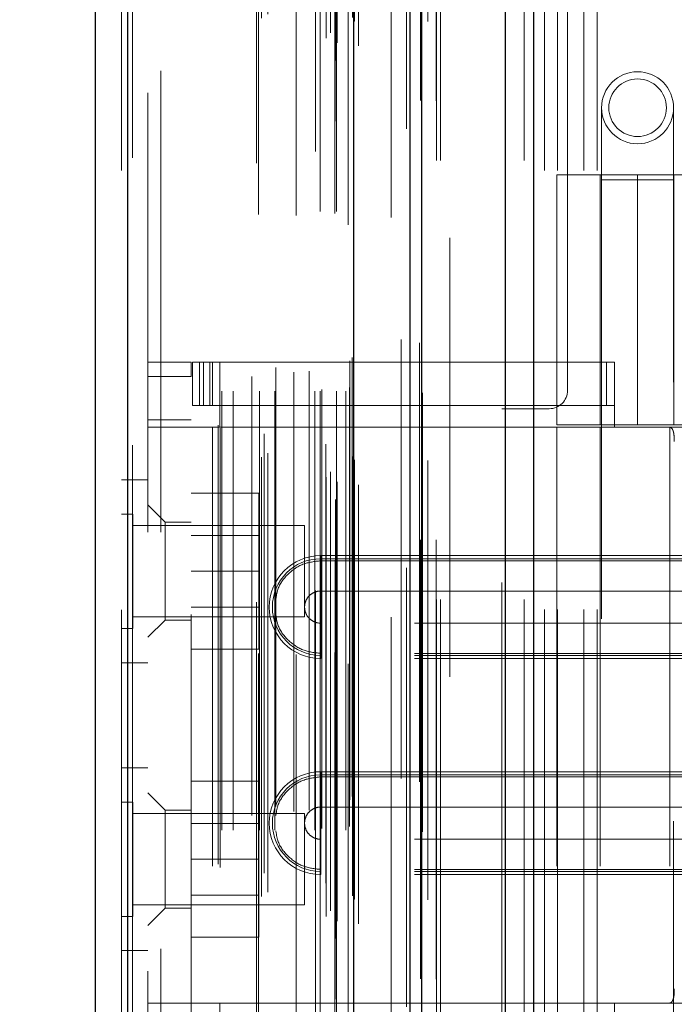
# Model space of a CAD drawing. Header units: inches. Extents: x 0.2 to 10.7, y 0.2 to 7.9.
# Tile 75 of 95: x 6.017 to 6.166, y 3.448 to 3.673. Entities that reach past the tile are written whole.
import ezdxf

# ---------------------------------------------------------------- set-up
doc = ezdxf.new("R2010")
doc.units = ezdxf.units.IN
doc.header["$MEASUREMENT"] = 0
doc.linetypes.add('HIDDEN', pattern=[0.075, 0.05, -0.025])
doc.layers.add('DIMENSIONS', color=140, linetype='Continuous')
doc.styles.add('SLDTEXTSTYLE0', font='TXT', dxfattribs={"width": 0.7})
doc.dimstyles.new('SLDDIMSTYLE0', dxfattribs={"dimtxt": 0.084961, "dimasz": 0.13, "dimexe": 0, "dimexo": 0.0625, "dimgap": 0.02124, "dimtad": 0, "dimtih": 1, "dimtoh": 1, "dimlfac": 12, "dimrnd": 1e-09, "dimzin": 12, "dimdsep": 46, "dimtxsty": 'SLDTEXTSTYLE0', "dimsah": 1, "dimcen": 0.09, "dimadec": 0, "dimazin": 3, "dimtfac": 1, "dimtofl": 0, "dimtmove": 0, "dimatfit": 3, "dimfxl": 0, "dimfrac": 2, "dimtolj": 1, "dimtzin": 12, "dimarcsym": 0})
doc.dimstyles.new('SLDDIMSTYLE1', dxfattribs={"dimtxt": 0.084961, "dimasz": 0.13, "dimexe": 0, "dimexo": 0.0625, "dimgap": 0.02124, "dimtad": 0, "dimtih": 1, "dimtoh": 1, "dimlfac": 12, "dimrnd": 1e-09, "dimzin": 12, "dimdsep": 46, "dimtxsty": 'SLDTEXTSTYLE0', "dimsah": 1, "dimcen": 0.09, "dimadec": 0, "dimazin": 3, "dimtfac": 1, "dimtmove": 0, "dimatfit": 0, "dimfxl": 0, "dimfrac": 2, "dimtolj": 1, "dimtzin": 12, "dimarcsym": 0})

# ---------------------------------------------------------------- blocks, each defined once
blk = doc.blocks.new('_D_15')
at = {"layer": 'DIMENSIONS'}
for p, q in [((5.76265, 3.2382), (5.76265, 3.4882)), ((6.08616, 3.2382), (5.63765, 3.2382)), ((6.08153, 3.03445), (5.63765, 3.03445)), ((5.76265, 2.81965), (5.76265, 3.03445)), ((5.23413, 2.81965), (5.2056, 2.81965)), ((5.2056, 2.81965), (5.2056, 2.68462)), ((5.4866, 2.81965), (5.51513, 2.81965)), ((5.51513, 2.81965), (5.51513, 2.68462)), ((5.63981, 2.81965), (5.76265, 2.81965)), ((5.2056, 2.68462), (5.23413, 2.68462)), ((5.51513, 2.68462), (5.4866, 2.68462))]:
    blk.add_line(p, q, dxfattribs=at)
for points in [[(5.76265, 3.2382), (5.78265, 3.3682), (5.74265, 3.3682)], [(5.76265, 3.03445), (5.74265, 2.90445), (5.78265, 2.90445)]]:
    blk.add_solid(points, dxfattribs=at)
at = {"layer": 'DIMENSIONS', "char_height": 0.083333, "attachment_point": 1, "style": 'SLDTEXTSTYLE0'}
for s, insert in [('2.45', (5.23413, 2.9461)), ('62.1', (5.23413, 2.79204))]:
    blk.add_mtext(s, dxfattribs=dict(at, insert=insert))
blk = doc.blocks.new('_D_16')
at = {"layer": 'DIMENSIONS'}
for p, q in [((6.08616, 4.77853), (5.63765, 4.77853)), ((5.76265, 4.77853), (5.76265, 4.19407)), ((5.60108, 4.04002), (5.57255, 4.04002)), ((5.57255, 4.04002), (5.57255, 3.90499)), ((5.92423, 4.04002), (5.95276, 4.04002)), ((5.95276, 4.04002), (5.95276, 3.90499)), ((5.57255, 3.90499), (5.60108, 3.90499)), ((5.95276, 3.90499), (5.92423, 3.90499)), ((5.76265, 3.2382), (5.76265, 3.88597)), ((6.08616, 3.2382), (5.63765, 3.2382))]:
    blk.add_line(p, q, dxfattribs=at)
for points in [[(5.76265, 4.77853), (5.74265, 4.64853), (5.78265, 4.64853)], [(5.76265, 3.2382), (5.78265, 3.3682), (5.74265, 3.3682)]]:
    blk.add_solid(points, dxfattribs=at)
at = {"layer": 'DIMENSIONS', "char_height": 0.083333, "attachment_point": 1, "style": 'SLDTEXTSTYLE0'}
for s, insert in [('18.48', (5.60108, 4.16646)), ('469.5', (5.60108, 4.01241))]:
    blk.add_mtext(s, dxfattribs=dict(at, insert=insert))
blk = doc.blocks.new('_D_17')
at = {"layer": 'DIMENSIONS'}
for p, q in [((6.05558, 4.89378), (5.14318, 4.89378)), ((5.26818, 4.89378), (5.26818, 4.24963)), ((5.10661, 4.1195), (5.07808, 4.1195)), ((5.07808, 4.1195), (5.07808, 3.98447)), ((5.42976, 4.1195), (5.45829, 4.1195)), ((5.45829, 4.1195), (5.45829, 3.98447)), ((5.07808, 3.98447), (5.10661, 3.98447)), ((5.45829, 3.98447), (5.42976, 3.98447)), ((5.26818, 3.12286), (5.26818, 3.83041)), ((6.05558, 3.12286), (5.14318, 3.12286))]:
    blk.add_line(p, q, dxfattribs=at)
for points in [[(5.26818, 4.89378), (5.24818, 4.76378), (5.28818, 4.76378)], [(5.26818, 3.12286), (5.28818, 3.25286), (5.24818, 3.25286)]]:
    blk.add_solid(points, dxfattribs=at)
at = {"layer": 'DIMENSIONS', "char_height": 0.083333, "attachment_point": 1, "style": 'SLDTEXTSTYLE0'}
for s, insert in [('21.25', (5.10661, 4.24594)), ('539.8', (5.10661, 4.09189)), ('OPENING', (5.00615, 3.93784))]:
    blk.add_mtext(s, dxfattribs=dict(at, insert=insert))

msp = doc.modelspace()

# ---------------------------------------------------------------- linework, layer by layer
at = {"color": 7, "linetype": 'Continuous', "lineweight": 25}
for p, q in [((6.1272929, 3.0404469), (6.1272929, 4.9850961)), ((6.1336569, 4.9862764), (6.1336569, 3.0404469)), ((6.108217, 3.0404469), (6.108217, 4.9761225)), ((6.1055809, 3.0404469), (6.1055809, 4.9758636)), ((6.0927779, 3.0665514), (6.0927779, 4.9501595)), ((6.0412569, 3.0756359), (6.0412569, 4.9410749)), ((6.0338198, 4.9381298), (6.0338198, 3.078581))]:
    msp.add_line(p, q, dxfattribs=at)
at = {"color": 7, "linetype": 'HIDDEN', "lineweight": 18}
for p, q in [((6.1272929, 3.0404469), (6.1272929, 4.9850961)), ((6.1315356, 3.0404469), (6.1315356, 4.9850961)), ((6.1315356, 3.0404469), (6.1315356, 4.9850961)), ((6.1336569, 4.9862764), (6.1336569, 3.0404469)), ((6.1336569, 3.0404469), (6.1336569, 4.9862764)), ((6.1336569, 3.0404469), (6.1336569, 4.9862764)), ((6.108217, 3.0404469), (6.108217, 4.9761225)), ((6.1124596, 3.0404469), (6.1124596, 4.9761225)), ((6.1124596, 3.0404469), (6.1124596, 4.9761225)), ((6.1115809, 3.0404469), (6.1115809, 4.9758636)), ((6.1079627, 3.054081), (6.1079627, 4.9626298)), ((6.0885524, 3.0632173), (6.0885524, 4.9534935)), ((6.0885524, 3.0632173), (6.0885524, 4.9534935)), ((6.088468, 4.9493995), (6.088468, 3.0673113)), ((6.0889777, 3.0672215), (6.0889777, 4.9494894)), ((6.0938198, 3.0665514), (6.0938198, 4.9501595)), ((6.0864146, 3.068286), (6.0864146, 4.9484248)), ((6.0874069, 3.0695409), (6.0874069, 4.947208)), ((6.1047075, 4.9476761), (6.1047075, 3.0690397)), ((6.1047075, 4.9476745), (6.1047075, 3.0690481)), ((6.0717401, 3.0728497), (6.0717401, 4.9438612)), ((6.0731716, 3.0737738), (6.0731716, 4.9429329)), ((6.0840168, 4.9425204), (6.0840168, 3.0741986)), ((6.0924019, 3.0729994), (6.0924019, 4.9437115)), ((6.0924019, 3.0729994), (6.0924019, 4.9437115)), ((6.0928534, 3.0720357), (6.0928534, 4.9446751)), ((6.0928802, 3.0722454), (6.0928802, 4.9444654)), ((6.0412569, 4.9410749), (6.0412569, 3.0756359)), ((6.0422988, 3.0756359), (6.0422988, 4.9410749)), ((6.0422988, 4.9410749), (6.0422988, 3.0756359)), ((6.0863836, 3.0758331), (6.0863836, 4.9408777)), ((6.0398198, 4.9381298), (6.0398198, 3.078581)), ((6.0705596, 4.9398279), (6.0705596, 3.0768785)), ((6.0723244, 3.0781521), (6.0723244, 4.9385587)), ((6.0618747, 3.0801852), (6.0618747, 4.9365256)), ((6.0623074, 3.0794545), (6.0623074, 4.9372564)), ((6.1012709, 4.9363738), (6.1012709, 3.0803125)), ((6.062708, 3.0879024), (6.062708, 4.9288084)), ((6.062708, 3.0879024), (6.062708, 4.9288084)), ((6.0652406, 3.0879024), (6.0652406, 4.9288084)), ((6.0710634, 4.9281443), (6.0710634, 3.088567)), ((6.0712755, 3.0879024), (6.0712755, 4.9288084)), ((6.0747205, 3.0879024), (6.0747205, 4.9288084)), ((6.0795925, 4.9279057), (6.0795925, 3.0888022)), ((6.0838911, 3.0879024), (6.0838911, 4.9288084)), ((6.0850642, 4.9288084), (6.0850642, 3.0879024)), ((6.0850642, 3.0879024), (6.0850642, 4.9288084)), ((6.0854809, 3.0883191), (6.0854809, 4.9283917)), ((6.0883976, 4.9283917), (6.0883976, 3.0883191)), ((6.0888142, 3.0879024), (6.0888142, 4.9288084)), ((6.0888142, 4.9288084), (6.0888142, 3.0879024)), ((6.0908879, 3.0879024), (6.0908879, 4.9288084)), ((6.0908879, 3.0879024), (6.0908879, 4.9288084)), ((6.0917309, 3.0887358), (6.0917309, 4.9279751)), ((6.0917309, 3.0887358), (6.0917309, 4.9279751)), ((6.0695489, 3.0912684), (6.0695489, 4.9254424)), ((6.0790451, 3.0921976), (6.0790451, 4.9245132)), ((6.0790451, 3.0921976), (6.0790451, 4.9245132)), ((6.0914864, 4.9258137), (6.0914864, 3.0908971)), ((6.0749892, 3.0933064), (6.0749892, 4.9234117)), ((6.0826002, 3.0924437), (6.0826002, 4.9242657)), ((6.0918013, 3.0948156), (6.0918013, 4.9218952)), ((6.0918013, 3.0948156), (6.0918013, 4.9218952)), ((6.0923485, 3.0955887), (6.0923485, 4.9211222)), ((6.0923485, 3.0955887), (6.0923485, 4.9211222)), ((6.1076742, 3.0989004), (6.1076742, 4.9177757)), ((6.1035404, 3.0996791), (6.1035404, 4.9170317)), ((6.1145809, 3.1228636), (6.1145809, 4.8937803)), ((6.1145809, 3.1228636), (6.1145809, 4.8937803)), ((6.1145809, 3.1228636), (6.1145809, 4.8937803)), ((6.1145809, 3.1228636), (6.1145809, 4.8937803)), ((6.0458198, 4.8558137), (6.0458198, 3.1608971)), ((6.0488198, 3.1608971), (6.0488198, 4.8558137)), ((6.0488198, 3.1608971), (6.0488198, 4.8558137)), ((6.0488198, 4.8558137), (6.0488198, 3.1608971)), ((6.0488198, 4.8558137), (6.0488198, 3.1608971)), ((6.1414143, 3.5880719), (6.1414143, 4.4286553)), ((6.1361643, 3.2381969), (6.1361643, 3.7900303)), ((6.1361643, 3.2381969), (6.1361643, 3.7900303)), ((6.1391643, 3.2381969), (6.1391643, 3.7900303)), ((6.1451643, 3.2381969), (6.1451643, 3.7900303)), ((6.1481643, 3.2381969), (6.1481643, 3.7900303)), ((6.1481643, 3.2381969), (6.1481643, 3.7900303)), ((6.1491662, 3.6524555), (6.1491662, 3.6360513)), ((6.1655704, 3.6360513), (6.1655704, 3.6524555)), ((6.1389956, 3.6371536), (6.175741, 3.6371536)), ((6.1389956, 3.6371536), (6.1389956, 3.5802311)), ((6.1488381, 3.6371536), (6.1488381, 3.5802311)), ((6.1655704, 3.6360513), (6.1491662, 3.6360513)), ((6.1491662, 3.6360513), (6.1491662, 3.3899883)), ((6.1573683, 3.6371536), (6.1573683, 3.5802311)), ((6.1573683, 3.5802311), (6.1573683, 3.6371536)), ((6.1655704, 3.3899883), (6.1655704, 3.6360513)), ((6.1656078, 3.6371536), (6.1656078, 3.5802311)), ((6.0458198, 3.5945027), (6.0556623, 3.5945027)), ((6.0556623, 3.5945027), (6.0556623, 3.5912219)), ((6.0559904, 3.5846602), (6.0559904, 3.5945027)), ((6.0559904, 3.5945027), (6.0576308, 3.5945027)), ((6.0576308, 3.5846602), (6.0576308, 3.5945027)), ((6.0584845, 3.5945027), (6.0576308, 3.5945027)), ((6.0576308, 3.5846602), (6.0576308, 3.5945027)), ((6.0584845, 3.5846602), (6.0584845, 3.5945027)), ((6.0584845, 3.5945027), (6.0599724, 3.5945027)), ((6.0599724, 3.5846602), (6.0599724, 3.5945027)), ((6.150326, 3.5945027), (6.0599724, 3.5945027)), ((6.0605835, 3.5945027), (6.0605835, 3.5846602)), ((6.062224, 3.5945027), (6.062224, 3.5846602)), ((6.150326, 3.5846602), (6.150326, 3.5945027)), ((6.150326, 3.5945027), (6.152119, 3.5945027)), ((6.152119, 3.5846602), (6.152119, 3.5945027)), ((6.0458198, 3.5912219), (6.0556623, 3.5912219)), ((6.0458198, 3.5912219), (6.0556623, 3.5912219)), ((6.0556623, 3.4370224), (6.0556623, 3.5912219)), ((6.0576308, 3.5846602), (6.0559904, 3.5846602)), ((6.0584845, 3.5846602), (6.0576308, 3.5846602)), ((6.0599724, 3.5846602), (6.0584845, 3.5846602)), ((6.150326, 3.5846602), (6.0599724, 3.5846602)), ((6.062224, 3.5846602), (6.062224, 3.5797389)), ((6.1264143, 3.5839053), (6.1372476, 3.5839053)), ((6.1264143, 3.4443219), (6.1264143, 3.5839053)), ((6.152119, 3.5846602), (6.150326, 3.5846602)), ((6.152119, 3.5846602), (6.152119, 3.5797389)), ((6.0556623, 3.5813794), (6.0458198, 3.5813794)), ((6.0556623, 3.5797389), (6.0458198, 3.5797389)), ((6.0605835, 3.5797389), (6.0556623, 3.5797389)), ((6.0605835, 3.5797389), (6.0605835, 3.4485053)), ((6.0605835, 3.5797389), (6.0605835, 3.4485053)), ((6.062224, 3.5797389), (6.0605835, 3.5797389)), ((6.152119, 3.5797389), (6.062224, 3.5797389)), ((6.152119, 3.5797389), (6.062224, 3.5797389)), ((6.175741, 3.5802311), (6.1389956, 3.5802311)), ((6.152119, 3.5797389), (6.1389956, 3.5797389)), ((6.1389956, 3.5797389), (6.1389956, 3.4485053)), ((6.1488381, 3.5797389), (6.1488381, 3.4485053)), ((6.2065809, 3.5797389), (6.152119, 3.5797389)), ((6.1646795, 3.5797389), (6.1646795, 3.4485053)), ((6.0458198, 3.5677304), (6.0398198, 3.5677304)), ((6.0556623, 3.5646471), (6.071079, 3.5646471)), ((6.071079, 3.5468971), (6.071079, 3.5646471)), ((6.0497568, 3.5580854), (6.0458198, 3.5620224)), ((6.0424239, 3.5599179), (6.0398198, 3.5599179)), ((6.0424239, 3.5338762), (6.0424239, 3.5599179)), ((6.0814864, 3.5573137), (6.0424239, 3.5573137)), ((6.0497568, 3.5580854), (6.0497568, 3.5357757)), ((6.0556623, 3.5580854), (6.0497568, 3.5580854)), ((6.0814864, 3.5364804), (6.0814864, 3.5573137)), ((6.071079, 3.5550596), (6.0556623, 3.5550596)), ((6.0851898, 3.5504429), (6.2065809, 3.5504429)), ((6.0851898, 3.5504429), (6.0851898, 3.5492724)), ((6.0851898, 3.5497322), (6.2065809, 3.5497322)), ((6.0851898, 3.5497322), (6.0851898, 3.5423907)), ((6.0851898, 3.5492724), (6.2065809, 3.5492724)), ((6.0556623, 3.5468971), (6.071079, 3.5468971)), ((6.071079, 3.5291471), (6.071079, 3.5468971)), ((6.0851898, 3.5423907), (6.2065809, 3.5423907)), ((6.0556623, 3.5387346), (6.071079, 3.5387346)), ((6.0424239, 3.5364804), (6.0814864, 3.5364804)), ((6.0458198, 3.5318387), (6.0497568, 3.5357757)), ((6.0497568, 3.5357757), (6.0556623, 3.5357757)), ((6.0851898, 3.5277247), (6.0851898, 3.5350662)), ((6.2065809, 3.5350662), (6.0851898, 3.5350662)), ((6.0398198, 3.5338762), (6.0424239, 3.5338762)), ((6.0556623, 3.5291471), (6.071079, 3.5291471)), ((6.0851898, 3.527014), (6.0851898, 3.5281845)), ((6.2065809, 3.5281845), (6.0851898, 3.5281845)), ((6.2065809, 3.5277247), (6.0851898, 3.5277247)), ((6.0398198, 3.5260637), (6.0458198, 3.5260637)), ((6.2065809, 3.527014), (6.0851898, 3.527014)), ((6.0458198, 3.5021471), (6.0398198, 3.5021471)), ((6.0851898, 3.5012303), (6.2065809, 3.5012303)), ((6.0851898, 3.5012303), (6.0851898, 3.5000598)), ((6.0556623, 3.4990637), (6.071079, 3.4990637)), ((6.071079, 3.4813137), (6.071079, 3.4990637)), ((6.0851898, 3.5005196), (6.2065809, 3.5005196)), ((6.0851898, 3.5005196), (6.0851898, 3.4931781)), ((6.0851898, 3.5000598), (6.2065809, 3.5000598)), ((6.0497568, 3.4924686), (6.0458198, 3.4964056)), ((6.0424239, 3.4943346), (6.0398198, 3.4943346)), ((6.0424239, 3.4682929), (6.0424239, 3.4943346)), ((6.0814864, 3.4917304), (6.0424239, 3.4917304)), ((6.0497568, 3.4924686), (6.0497568, 3.4813137)), ((6.0556623, 3.4924686), (6.0497568, 3.4924686)), ((6.0814864, 3.4708971), (6.0814864, 3.4917304)), ((6.0851898, 3.4931781), (6.2065809, 3.4931781)), ((6.071079, 3.4894762), (6.0556623, 3.4894762)), ((6.0851898, 3.4785121), (6.0851898, 3.4858536)), ((6.2065809, 3.4858536), (6.0851898, 3.4858536)), ((6.0497568, 3.4813137), (6.0497568, 3.4701589)), ((6.0556623, 3.4813137), (6.071079, 3.4813137)), ((6.071079, 3.4635637), (6.071079, 3.4813137)), ((6.0851898, 3.4778014), (6.0851898, 3.4789719)), ((6.2065809, 3.4789719), (6.0851898, 3.4789719)), ((6.2065809, 3.4785121), (6.0851898, 3.4785121)), ((6.2065809, 3.4778014), (6.0851898, 3.4778014)), ((6.0556623, 3.4731512), (6.071079, 3.4731512)), ((6.0424239, 3.4708971), (6.0814864, 3.4708971)), ((6.0458198, 3.4662219), (6.0497568, 3.4701589)), ((6.0497568, 3.4701589), (6.0556623, 3.4701589)), ((6.0398198, 3.4682929), (6.0424239, 3.4682929)), ((6.0556623, 3.4635637), (6.071079, 3.4635637)), ((6.0398198, 3.4604804), (6.0458198, 3.4604804)), ((6.0458198, 3.4485053), (6.0556623, 3.4485053)), ((6.0605835, 3.4485053), (6.0556623, 3.4485053)), ((6.062224, 3.4485053), (6.0605835, 3.4485053)), ((6.062224, 3.4485053), (6.152119, 3.4485053)), ((6.062224, 3.4485053), (6.062224, 3.4435841)), ((6.062224, 3.4485053), (6.152119, 3.4485053)), ((6.152119, 3.4485053), (6.1389956, 3.4485053)), ((6.152119, 3.4485053), (6.152119, 3.4435841)), ((6.2065809, 3.4485053), (6.152119, 3.4485053))]:
    msp.add_line(p, q, dxfattribs=at)
at = {"color": 7, "linetype": 'HIDDEN', "lineweight": 18, "flags": 128}
for points in [[(6.11147, 3.0540207), (6.1114704, 4.0008014), (6.11147, 4.9626859)], [(6.1095702, 3.0720667), (6.1095703, 3.9932413), (6.1095702, 4.9446462)], [(6.1095702, 3.0720779), (6.1095703, 3.9697399), (6.1095702, 4.9446216)], [(6.1012709, 4.9363977), (6.1012711, 3.968681), (6.1012709, 3.0803135)], [(6.1083991, 3.0875386), (6.1083999, 3.9932413), (6.1083991, 4.9291898)], [(6.1083991, 3.0875217), (6.1083998, 4.0281865), (6.1083991, 4.9291887)], [(6.1012831, 4.927487), (6.1012829, 4.0159064), (6.1012831, 3.0892256)]]:
    msp.add_lwpolyline(points, dxfattribs=at)
at = {"color": 7, "linetype": 'HIDDEN', "lineweight": 18}
for radius in [0.0082021, 0.0065617]:
    msp.add_circle((6.1573683, 3.6524555), radius, dxfattribs=at)
for centre, radius, start, end in [((6.1372476, 3.5880719), 0.0041667, 270, 0), ((6.0851898, 3.5387284), 0.0117145, 90, 270), ((6.0851898, 3.5387284), 0.0110038, 90, 270), ((6.0851898, 3.4895158), 0.0117145, 90, 270), ((6.0851898, 3.4895158), 0.0110038, 90, 270)]:
    msp.add_arc(centre, radius, start, end, dxfattribs=at)
for points, knots in [([(6.1644445, 3.5797389), (6.1646902, 3.5797389), (6.1649032, 3.5796631), (6.1652516, 3.5793485), (6.1653849, 3.5791092), (6.1655777, 3.5785046), (6.1656394, 3.5781354), (6.1657159, 3.5773349), (6.1657323, 3.5768983), (6.1657323, 3.5764581)], [0, 0, 0, 0, 0.25, 0.25, 0.5, 0.5, 0.75, 0.75, 1, 1, 1, 1]), ([(6.0749892, 3.5404543), (6.075096, 3.5412396), (6.0753893, 3.5433971), (6.0775856, 3.5463499), (6.0810384, 3.5487991), (6.083806, 3.5491146), (6.0851898, 3.5492724)], [0, 0, 0, 0, 0.16020075, 0.44013383, 0.72006692, 1, 1, 1, 1]), ([(6.0851898, 3.5350662), (6.0847105, 3.5350662), (6.0842313, 3.5351615), (6.0833455, 3.5355284), (6.0829392, 3.5357999), (6.0822613, 3.5364778), (6.0819898, 3.5368841), (6.0816229, 3.5377699), (6.0815276, 3.5382491), (6.0815276, 3.5392078), (6.0816229, 3.539687), (6.0819898, 3.5405728), (6.0822613, 3.5409791), (6.0829392, 3.541657), (6.0833455, 3.5419284), (6.0842313, 3.5422953), (6.0847105, 3.5423907), (6.0851898, 3.5423907)], [0, 0, 0, 0, 0.125, 0.125, 0.25, 0.25, 0.375, 0.375, 0.5, 0.5, 0.625, 0.625, 0.75, 0.75, 0.875, 0.875, 1, 1, 1, 1]), ([(6.0851898, 3.5281845), (6.083806, 3.5283423), (6.0810384, 3.5286578), (6.0775856, 3.531107), (6.0753893, 3.5340598), (6.075096, 3.5362173), (6.0749892, 3.5370026)], [0, 0, 0, 0, 0.27993308, 0.55986617, 0.83979925, 1, 1, 1, 1]), ([(6.0749892, 3.4912417), (6.075096, 3.492027), (6.0753893, 3.4941845), (6.0775856, 3.4971373), (6.0810384, 3.4995865), (6.083806, 3.499902), (6.0851898, 3.5000598)], [0, 0, 0, 0, 0.16020075, 0.44013383, 0.72006692, 1, 1, 1, 1]), ([(6.0851898, 3.4858536), (6.0847105, 3.4858536), (6.0842313, 3.4859489), (6.0833455, 3.4863158), (6.0829392, 3.4865873), (6.0822613, 3.4872652), (6.0819898, 3.4876715), (6.0816229, 3.4885573), (6.0815276, 3.4890365), (6.0815276, 3.4899952), (6.0816229, 3.4904744), (6.0819898, 3.4913602), (6.0822613, 3.4917665), (6.0829392, 3.4924444), (6.0833455, 3.4927158), (6.0842313, 3.4930827), (6.0847105, 3.4931781), (6.0851898, 3.4931781)], [0, 0, 0, 0, 0.125, 0.125, 0.25, 0.25, 0.375, 0.375, 0.5, 0.5, 0.625, 0.625, 0.75, 0.75, 0.875, 0.875, 1, 1, 1, 1]), ([(6.0851898, 3.4789719), (6.083806, 3.4791297), (6.0810384, 3.4794452), (6.0775856, 3.4818944), (6.0753893, 3.4848472), (6.075096, 3.4870047), (6.0749892, 3.48779)], [0, 0, 0, 0, 0.27993308, 0.55986617, 0.83979925, 1, 1, 1, 1]), ([(6.1657323, 3.4517862), (6.1657323, 3.451346), (6.1657162, 3.4509137), (6.1656396, 3.4501094), (6.1655781, 3.4497415), (6.1653856, 3.4491368), (6.1652517, 3.4488964), (6.1649053, 3.4485826), (6.1646903, 3.4485053), (6.1644445, 3.4485053)], [0, 0, 0, 0, 0.25, 0.25, 0.5, 0.5, 0.75, 0.75, 1, 1, 1, 1])]:
    msp.add_open_spline(points, degree=3, knots=knots, dxfattribs=at)
for points in [[(6.0851898, 3.5492724), (6.0851898, 3.5479009), (6.0851898, 3.5445967), (6.0851898, 3.5406873), (6.0851898, 3.5387284)], [(6.0851898, 3.5423907), (6.0851898, 3.5414753), (6.0851898, 3.5401019), (6.0851898, 3.5387284)], [(6.0851898, 3.5387284), (6.0851898, 3.537355), (6.0851898, 3.5359815), (6.0851898, 3.5350662)], [(6.0851898, 3.5387284), (6.0851898, 3.5367696), (6.0851898, 3.5328602), (6.0851898, 3.529556), (6.0851898, 3.5281845)], [(6.0851898, 3.5000598), (6.0851898, 3.4986883), (6.0851898, 3.4953841), (6.0851898, 3.4914747), (6.0851898, 3.4895158)], [(6.0851898, 3.4931781), (6.0851898, 3.4922627), (6.0851898, 3.4908893), (6.0851898, 3.4895158)], [(6.0851898, 3.4895158), (6.0851898, 3.4881424), (6.0851898, 3.486769), (6.0851898, 3.4858536)], [(6.0851898, 3.4895158), (6.0851898, 3.487557), (6.0851898, 3.4836476), (6.0851898, 3.4803434), (6.0851898, 3.4789719)]]:
    msp.add_open_spline(points, degree=3, dxfattribs=at)

# ---------------------------------------------------------------- dimensions: what is measured, and where the dimension line sits
at = {"layer": 'DIMENSIONS'}
dim = msp.add_linear_dim(base=(5.2681832, 4.8937803), p1=(6.1055809, 3.1228636), p2=(6.1055809, 4.8937803), angle=90, text='<>\\POPENING', dimstyle='SLDDIMSTYLE0', dxfattribs=at)
dim.commit()
dim.dimension.update_dxf_attribs({"geometry": '_D_17', "text_midpoint": (5.2681832, 4.0400208), "dimtype": 160})
for base, p1, p2, dimstyle, picture, middle in [((5.7626531, 4.7785303), (6.1361643, 3.2381969), (6.1361643, 4.7785303), 'SLDDIMSTYLE0', '_D_16', (5.7626531, 4.0400208)), ((5.7626531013, 3.034446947), (6.1361642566, 3.238196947), (6.131534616, 3.034446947), 'SLDDIMSTYLE1', '_D_15', (5.7626531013, 2.8196535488))]:
    dim = msp.add_linear_dim(base=base, p1=p1, p2=p2, angle=90, dimstyle=dimstyle, dxfattribs=at)
    dim.commit()
    dim.dimension.update_dxf_attribs({"geometry": picture, "text_midpoint": middle, "dimtype": 160})

doc.saveas('drawing.dxf')
